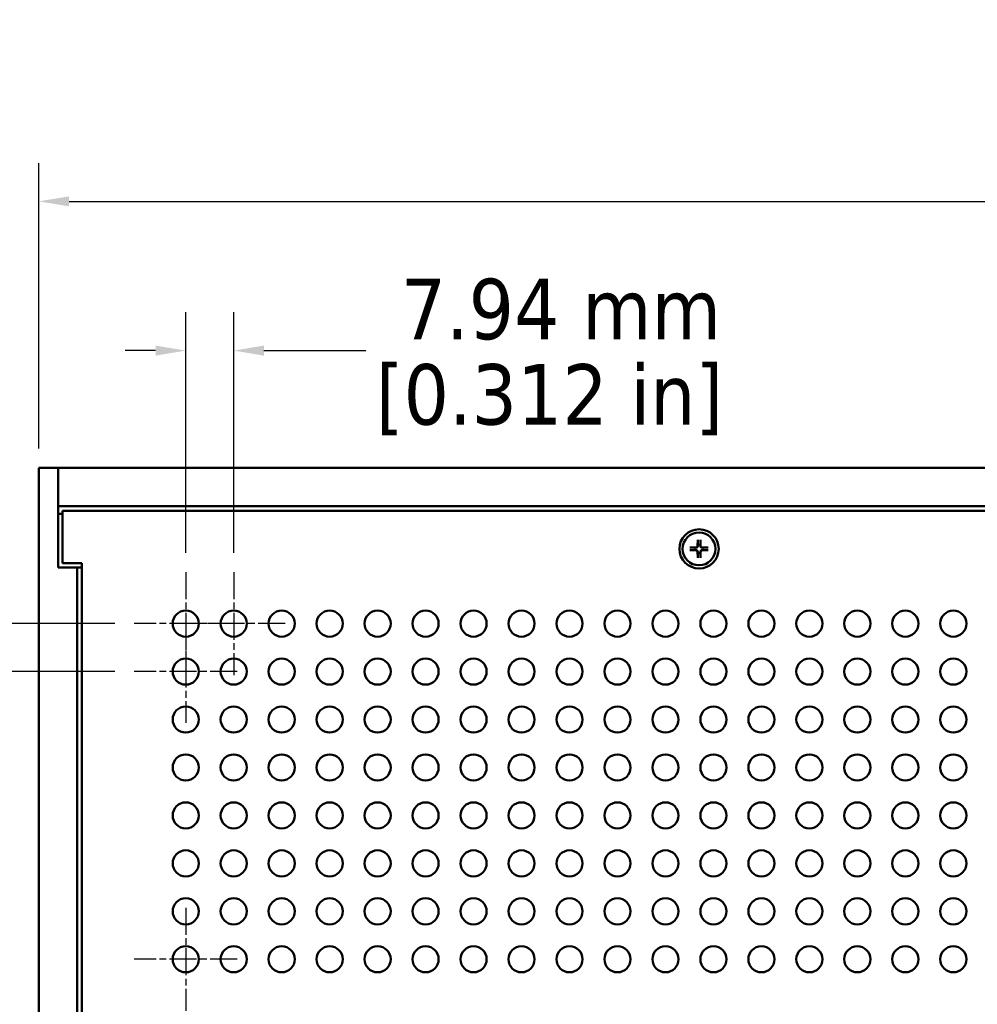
# Model space of a CAD drawing. Header units: millimetres. Extents: x 25 to 1702, y 51 to 1067.
# Tile 4 of 15: x 205 to 363, y 604 to 767. Entities that reach past the tile are written whole.
import ezdxf

# ---------------------------------------------------------------- set-up
doc = ezdxf.new("R2010")
doc.units = ezdxf.units.MM
doc.header["$LTSCALE"] = 2
doc.linetypes.add('CHAIN', pattern=[0.7087, 0.4724, -0.0591, 0.1181, -0.0591])
for name, color, linetype, lineweight in [('Center Mark (ANSI)', 7, 'Continuous', 25), ('Dimension (ANSI)', 7, 'Continuous', 25), ('Visible (ANSI)', 7, 'Continuous', 50)]:
    doc.layers.add(name, color=color, linetype=linetype, lineweight=lineweight)
doc.styles.add('Note Text (ANSI)', font='tahoma.ttf')
doc.dimstyles.new('Default - mm (ANSI)', dxfattribs={"dimscale": 2, "dimtxt": 5, "dimasz": 2.5, "dimexe": 3.175, "dimexo": 1.6002, "dimgap": 0.8, "dimtad": 0, "dimtih": 1, "dimtoh": 1, "dimrnd": 1e-08, "dimzin": 0, "dimdsep": 46, "dimtxsty": 'Note Text (ANSI)', "dimcen": 0.09, "dimdle": 10, "dimclrd": 256, "dimclre": 256, "dimclrt": 256, "dimadec": 1, "dimazin": 0, "dimtfac": 0.6096, "dimtofl": 0, "dimtmove": 0, "dimatfit": 3, "dimldrblk": 'Filled-1', "dimfxl": 1, "dimtolj": 1, "dimtzin": 0, "dimlwd": -1, "dimlwe": -1, "dimarcsym": 0})

# ---------------------------------------------------------------- blocks, each defined once
blk = doc.blocks.new('*D17')
at = {"layer": 'Defpoints', "color": 0, "transparency": 16777216}
for p in [(629.66, 737.25), (208.01, 693.12), (629.66, 693.12)]:
    blk.add_point(p, dxfattribs=at)
at = {"layer": 'Dimension (ANSI)', "transparency": 16777216}
for p, q in [((208.01, 696.32), (208.01, 743.6)), ((629.66, 696.32), (629.66, 743.6)), ((213.01, 737.25), (452.13, 737.25)), ((624.66, 737.25), (527.88, 737.25))]:
    blk.add_line(p, q, dxfattribs=at)
for points in [[(213.01, 738.09), (213.01, 736.42), (208.01, 737.25)], [(624.66, 738.09), (624.66, 736.42), (629.66, 737.25)]]:
    blk.add_solid(points, dxfattribs=at)
at = {"layer": 'Dimension (ANSI)', "transparency": 16777216, "char_height": 10, "attachment_point": 5, "style": 'Note Text (ANSI)'}
for s, insert in [('\\A1; 421.65 mm', (490.01, 744.06)), ('\\A1;[16.600 in]', (490.01, 729.11))]:
    blk.add_mtext(s, dxfattribs=dict(at, insert=insert))
blk = doc.blocks.new('Filled-1')
at = {"color": 0}
for p, q in [((0, 0), (-1, 0.333)), ((-1, 0.333), (-1, -0.333)), ((-1, 0), (0, 0)), ((-1, -0.333), (0, 0))]:
    blk.add_line(p, q, dxfattribs=at)
at = {"color": 0, "flags": 128}
blk.add_lwpolyline([(-1, -0.333), (0, 0), (-1, 0.333), (-1, -0.333)], dxfattribs=at)
at = {"color": 0}
blk.add_solid([(-1, -0.333), (0, 0), (-1, 0.333), (-1, -0.333)], dxfattribs=at)
blk = doc.blocks.new('*D25')
at = {"layer": 'Defpoints', "color": 0, "transparency": 16777216}
for p in [(196.54, 667.35), (223.79, 667.35), (223.79, 659.41)]:
    blk.add_point(p, dxfattribs=at)
at = {"layer": 'Dimension (ANSI)', "transparency": 16777216}
for p, q in [((196.54, 672.35), (196.54, 677.35)), ((220.59, 667.35), (190.19, 667.35)), ((220.59, 659.41), (190.19, 659.41)), ((196.54, 654.41), (196.54, 628.44)), ((196.54, 628.44), (191.54, 628.44))]:
    blk.add_line(p, q, dxfattribs=at)
for points in [[(195.71, 672.35), (197.38, 672.35), (196.54, 667.35)], [(195.71, 654.41), (197.38, 654.41), (196.54, 659.41)]]:
    blk.add_solid(points, dxfattribs=at)
at = {"layer": 'Dimension (ANSI)', "transparency": 16777216, "char_height": 10, "attachment_point": 5, "style": 'Note Text (ANSI)'}
for s, insert in [('\\A1; 7.94 mm', (161.14, 635.24)), ('\\A1;[0.312 in]', (161.14, 620.3))]:
    blk.add_mtext(s, dxfattribs=dict(at, insert=insert))
blk = doc.blocks.new('*D26')
at = {"layer": 'Defpoints', "color": 0, "transparency": 16777216}
for p in [(240.24, 712.54), (232.3, 675.86), (240.24, 675.86)]:
    blk.add_point(p, dxfattribs=at)
at = {"layer": 'Dimension (ANSI)', "transparency": 16777216}
for p, q in [((232.3, 679.06), (232.3, 718.89)), ((240.24, 679.06), (240.24, 718.89)), ((227.3, 712.54), (222.3, 712.54)), ((245.24, 712.54), (262.09, 712.54))]:
    blk.add_line(p, q, dxfattribs=at)
for points in [[(227.3, 713.38), (227.3, 711.71), (232.3, 712.54)], [(245.24, 713.38), (245.24, 711.71), (240.24, 712.54)]]:
    blk.add_solid(points, dxfattribs=at)
at = {"layer": 'Dimension (ANSI)', "transparency": 16777216, "char_height": 10, "attachment_point": 5, "style": 'Note Text (ANSI)'}
for s, insert in [('\\A1; 7.94 mm', (292.49, 719.34)), ('\\A1;[0.312 in]', (292.49, 704.4))]:
    blk.add_mtext(s, dxfattribs=dict(at, insert=insert))

msp = doc.modelspace()

# ---------------------------------------------------------------- linework, layer by layer
at = {"layer": 'Center Mark (ANSI)', "linetype": 'CHAIN', "ltscale": 4.72742}
for p, q in [((232.3, 675.8601), (232.3, 658.8401)), ((240.2375, 675.8601), (240.2375, 658.8401)), ((240.81, 667.3501), (223.79, 667.3501)), ((248.7475, 667.3501), (231.7275, 667.3501)), ((232.3, 667.9226), (232.3, 650.9026)), ((240.81, 659.4126), (223.79, 659.4126)), ((232.3, 620.2976), (232.3, 603.2776)), ((240.81, 611.7876), (223.79, 611.7876))]:
    msp.add_line(p, q, dxfattribs=at)
at = {"layer": 'Visible (ANSI)'}
for p, q in [((211.1812, 693.1191), (208.0062, 693.1191)), ((208.0062, 693.1191), (208.0062, 489.9191)), ((211.1812, 676.6191), (211.1812, 693.1191)), ((211.1812, 693.1191), (626.4812, 693.1191)), ((211.1812, 686.7691), (211.1812, 693.1191)), ((626.4812, 686.7691), (211.1812, 686.7691)), ((211.9312, 685.4991), (211.1812, 685.4991)), ((625.7312, 686.0191), (211.9312, 686.0191)), ((211.9312, 686.0191), (211.9312, 677.3691)), ((315.7313, 679.9463), (316.7865, 679.9711)), ((316.7872, 679.9434), (316.536, 679.9396)), ((317.004, 681.219), (316.9792, 680.1638)), ((317.0107, 680.4143), (317.0069, 680.1631)), ((317.4556, 680.1631), (317.4518, 680.4143)), ((317.4585, 681.219), (317.4833, 680.1638)), ((317.9265, 679.9396), (317.6753, 679.9434)), ((318.7312, 679.9463), (317.6759, 679.9711)), ((315.7313, 679.4918), (316.7865, 679.467)), ((316.536, 679.4985), (316.7872, 679.4947)), ((317.004, 678.2191), (316.9792, 679.2744)), ((317.0069, 679.275), (317.0107, 679.0238)), ((317.4518, 679.0238), (317.4556, 679.275)), ((317.4585, 678.2191), (317.4833, 679.2744)), ((317.6753, 679.4947), (317.9265, 679.4985)), ((318.7312, 679.4918), (317.6759, 679.467)), ((214.3562, 676.6191), (211.1812, 676.6191)), ((211.9312, 677.3691), (215.1062, 677.3691)), ((215.1062, 676.6191), (214.3562, 676.6191)), ((214.3562, 506.4191), (214.3562, 676.6191)), ((215.1062, 677.3691), (215.1062, 505.6691))]:
    msp.add_line(p, q, dxfattribs=at)
at = {"layer": 'Visible (ANSI)', "flags": 128}
for points in [[(315.7313, 679.9463), (315.7354, 679.9464), (315.7396, 679.9465), (315.7438, 679.9466), (315.7481, 679.9467), (315.7524, 679.9468), (315.7566, 679.9468), (315.7607, 679.9469), (315.7647, 679.947), (315.7684, 679.947), (315.7722, 679.9471), (315.776, 679.9472), (315.7797, 679.9472), (315.7834, 679.9473), (315.787, 679.9473), (315.7904, 679.9473), (315.7936, 679.9474), (315.7967, 679.9474), (315.7995, 679.9474), (315.8023, 679.9474), (315.8049, 679.9474), (315.8075, 679.9474), (315.8099, 679.9474), (315.8122, 679.9474), (315.8142, 679.9474)], [(316.536, 679.9396), (316.5143, 679.9399), (316.492, 679.9401), (316.4692, 679.9403), (316.4459, 679.9406), (316.422, 679.9408), (316.3974, 679.9411), (316.3722, 679.9413), (316.3464, 679.9416), (316.3199, 679.9419), (316.2926, 679.9422), (316.2647, 679.9425), (316.2359, 679.9428), (316.2063, 679.9431), (316.1758, 679.9434), (316.1445, 679.9437), (316.1122, 679.9441), (316.0789, 679.9445), (316.0446, 679.9448), (316.0093, 679.9452), (315.9728, 679.9456), (315.9351, 679.946), (315.8961, 679.9465), (315.8559, 679.9469), (315.8143, 679.9474)], [(317.0069, 680.1631), (317.0063, 680.1494), (317.0048, 680.1358), (317.0026, 680.1225), (316.9995, 680.1094), (316.9955, 680.0959), (316.9904, 680.0823), (316.9845, 680.0689), (316.9775, 680.0557), (316.9696, 680.0429), (316.9609, 680.0307), (316.9515, 680.0193), (316.9416, 680.0087), (316.931, 679.9988), (316.9196, 679.9894), (316.9074, 679.9807), (316.8946, 679.9728), (316.8814, 679.9658), (316.868, 679.9598), (316.8544, 679.9548), (316.8409, 679.9508), (316.8278, 679.9477), (316.8145, 679.9455), (316.8009, 679.944), (316.7872, 679.9434)], [(317.0029, 681.1361), (317.0029, 681.1381), (317.0029, 681.1404), (317.0029, 681.1428), (317.0029, 681.1454), (317.0029, 681.148), (317.0029, 681.1508), (317.0029, 681.1536), (317.0029, 681.1567), (317.003, 681.1599), (317.003, 681.1633), (317.003, 681.1669), (317.0031, 681.1706), (317.0031, 681.1743), (317.0032, 681.1781), (317.0032, 681.1819), (317.0033, 681.1856), (317.0034, 681.1896), (317.0035, 681.1937), (317.0035, 681.1979), (317.0036, 681.2022), (317.0037, 681.2065), (317.0038, 681.2107), (317.0039, 681.2149), (317.004, 681.219)], [(317.0029, 681.136), (317.0034, 681.0944), (317.0038, 681.0542), (317.0043, 681.0152), (317.0047, 680.9775), (317.0051, 680.941), (317.0055, 680.9057), (317.0058, 680.8714), (317.0062, 680.8381), (317.0065, 680.8058), (317.0069, 680.7745), (317.0072, 680.744), (317.0075, 680.7144), (317.0078, 680.6856), (317.0081, 680.6576), (317.0084, 680.6304), (317.0087, 680.6039), (317.009, 680.578), (317.0092, 680.5529), (317.0095, 680.5283), (317.0097, 680.5044), (317.01, 680.4811), (317.0102, 680.4583), (317.0104, 680.436), (317.0107, 680.4143)], [(317.4518, 680.4143), (317.452, 680.436), (317.4523, 680.4583), (317.4525, 680.4811), (317.4527, 680.5044), (317.453, 680.5283), (317.4532, 680.5529), (317.4535, 680.578), (317.4538, 680.6039), (317.454, 680.6304), (317.4543, 680.6576), (317.4546, 680.6856), (317.4549, 680.7144), (317.4553, 680.744), (317.4556, 680.7745), (317.4559, 680.8058), (317.4563, 680.8381), (317.4566, 680.8714), (317.457, 680.9057), (317.4574, 680.941), (317.4578, 680.9775), (317.4582, 681.0152), (317.4586, 681.0542), (317.4591, 681.0944), (317.4596, 681.136)], [(317.6753, 679.9434), (317.6615, 679.944), (317.648, 679.9455), (317.6347, 679.9477), (317.6215, 679.9508), (317.6081, 679.9548), (317.5945, 679.9598), (317.581, 679.9658), (317.5679, 679.9728), (317.5551, 679.9807), (317.5429, 679.9894), (317.5315, 679.9988), (317.5209, 680.0087), (317.511, 680.0193), (317.5016, 680.0307), (317.4929, 680.0429), (317.485, 680.0557), (317.478, 680.0689), (317.472, 680.0823), (317.467, 680.0959), (317.463, 680.1094), (317.4599, 680.1225), (317.4577, 680.1358), (317.4562, 680.1494), (317.4556, 680.1631)], [(317.4585, 681.219), (317.4586, 681.2149), (317.4587, 681.2107), (317.4588, 681.2065), (317.4589, 681.2022), (317.4589, 681.1979), (317.459, 681.1937), (317.4591, 681.1896), (317.4592, 681.1856), (317.4592, 681.1819), (317.4593, 681.1781), (317.4593, 681.1743), (317.4594, 681.1706), (317.4594, 681.1669), (317.4595, 681.1633), (317.4595, 681.1599), (317.4595, 681.1567), (317.4596, 681.1536), (317.4596, 681.1508), (317.4596, 681.148), (317.4596, 681.1454), (317.4596, 681.1428), (317.4596, 681.1404), (317.4596, 681.1381), (317.4596, 681.1361)], [(318.6482, 679.9474), (318.6066, 679.9469), (318.5663, 679.9465), (318.5274, 679.946), (318.4897, 679.9456), (318.4532, 679.9452), (318.4178, 679.9448), (318.3835, 679.9445), (318.3503, 679.9441), (318.318, 679.9437), (318.2866, 679.9434), (318.2562, 679.9431), (318.2266, 679.9428), (318.1978, 679.9425), (318.1698, 679.9422), (318.1426, 679.9419), (318.1161, 679.9416), (318.0902, 679.9413), (318.065, 679.9411), (318.0405, 679.9408), (318.0166, 679.9406), (317.9932, 679.9403), (317.9704, 679.9401), (317.9482, 679.9399), (317.9265, 679.9396)], [(318.6482, 679.9474), (318.6503, 679.9474), (318.6525, 679.9474), (318.655, 679.9474), (318.6575, 679.9474), (318.6602, 679.9474), (318.663, 679.9474), (318.6658, 679.9474), (318.6688, 679.9474), (318.6721, 679.9473), (318.6755, 679.9473), (318.6791, 679.9473), (318.6828, 679.9472), (318.6865, 679.9472), (318.6903, 679.9471), (318.694, 679.947), (318.6978, 679.947), (318.7017, 679.9469), (318.7058, 679.9468), (318.71, 679.9468), (318.7143, 679.9467), (318.7186, 679.9466), (318.7229, 679.9465), (318.7271, 679.9464), (318.7312, 679.9463)], [(315.8142, 679.4907), (315.8122, 679.4907), (315.8099, 679.4907), (315.8075, 679.4907), (315.8049, 679.4907), (315.8023, 679.4907), (315.7995, 679.4907), (315.7967, 679.4907), (315.7936, 679.4908), (315.7904, 679.4908), (315.787, 679.4908), (315.7834, 679.4909), (315.7797, 679.4909), (315.776, 679.491), (315.7722, 679.491), (315.7684, 679.4911), (315.7647, 679.4911), (315.7607, 679.4912), (315.7566, 679.4913), (315.7524, 679.4914), (315.7481, 679.4914), (315.7438, 679.4915), (315.7396, 679.4916), (315.7354, 679.4917), (315.7313, 679.4918)], [(315.8143, 679.4907), (315.8559, 679.4912), (315.8961, 679.4917), (315.9351, 679.4921), (315.9728, 679.4925), (316.0093, 679.4929), (316.0446, 679.4933), (316.0789, 679.4937), (316.1122, 679.494), (316.1445, 679.4944), (316.1758, 679.4947), (316.2063, 679.495), (316.2359, 679.4954), (316.2647, 679.4957), (316.2926, 679.496), (316.3199, 679.4963), (316.3464, 679.4965), (316.3722, 679.4968), (316.3974, 679.4971), (316.422, 679.4973), (316.4459, 679.4976), (316.4692, 679.4978), (316.492, 679.498), (316.5143, 679.4983), (316.536, 679.4985)], [(316.7872, 679.4947), (316.8009, 679.4941), (316.8145, 679.4926), (316.8278, 679.4904), (316.8409, 679.4873), (316.8544, 679.4833), (316.868, 679.4783), (316.8814, 679.4723), (316.8946, 679.4653), (316.9074, 679.4574), (316.9196, 679.4487), (316.931, 679.4393), (316.9416, 679.4294), (316.9515, 679.4188), (316.9609, 679.4074), (316.9696, 679.3952), (316.9775, 679.3824), (316.9845, 679.3692), (316.9904, 679.3558), (316.9955, 679.3422), (316.9995, 679.3288), (317.0026, 679.3156), (317.0048, 679.3023), (317.0063, 679.2888), (317.0069, 679.275)], [(317.0107, 679.0238), (317.0104, 679.0021), (317.0102, 678.9798), (317.01, 678.9571), (317.0097, 678.9337), (317.0095, 678.9098), (317.0092, 678.8852), (317.009, 678.8601), (317.0087, 678.8342), (317.0084, 678.8077), (317.0081, 678.7805), (317.0078, 678.7525), (317.0075, 678.7237), (317.0072, 678.6941), (317.0069, 678.6637), (317.0065, 678.6323), (317.0062, 678.6), (317.0058, 678.5668), (317.0055, 678.5325), (317.0051, 678.4971), (317.0047, 678.4606), (317.0043, 678.4229), (317.0038, 678.384), (317.0034, 678.3437), (317.0029, 678.3021)], [(317.004, 678.2191), (317.0039, 678.2232), (317.0038, 678.2274), (317.0037, 678.2317), (317.0036, 678.236), (317.0035, 678.2402), (317.0035, 678.2445), (317.0034, 678.2486), (317.0033, 678.2525), (317.0032, 678.2563), (317.0032, 678.26), (317.0031, 678.2638), (317.0031, 678.2675), (317.003, 678.2712), (317.003, 678.2748), (317.003, 678.2782), (317.0029, 678.2815), (317.0029, 678.2845), (317.0029, 678.2873), (317.0029, 678.2901), (317.0029, 678.2928), (317.0029, 678.2953), (317.0029, 678.2978), (317.0029, 678.3), (317.0029, 678.302)], [(317.4596, 678.3021), (317.4591, 678.3437), (317.4586, 678.384), (317.4582, 678.4229), (317.4578, 678.4606), (317.4574, 678.4971), (317.457, 678.5325), (317.4566, 678.5668), (317.4563, 678.6), (317.4559, 678.6323), (317.4556, 678.6637), (317.4553, 678.6941), (317.4549, 678.7237), (317.4546, 678.7525), (317.4543, 678.7805), (317.454, 678.8077), (317.4538, 678.8342), (317.4535, 678.8601), (317.4532, 678.8852), (317.453, 678.9098), (317.4527, 678.9337), (317.4525, 678.9571), (317.4523, 678.9798), (317.452, 679.0021), (317.4518, 679.0238)], [(317.4556, 679.275), (317.4562, 679.2888), (317.4577, 679.3023), (317.4599, 679.3156), (317.463, 679.3288), (317.467, 679.3422), (317.472, 679.3558), (317.478, 679.3692), (317.485, 679.3824), (317.4929, 679.3952), (317.5016, 679.4074), (317.511, 679.4188), (317.5209, 679.4294), (317.5315, 679.4393), (317.5429, 679.4487), (317.5551, 679.4574), (317.5679, 679.4653), (317.581, 679.4723), (317.5945, 679.4783), (317.6081, 679.4833), (317.6215, 679.4873), (317.6347, 679.4904), (317.648, 679.4926), (317.6615, 679.4941), (317.6753, 679.4947)], [(317.4596, 678.302), (317.4596, 678.3), (317.4596, 678.2978), (317.4596, 678.2953), (317.4596, 678.2928), (317.4596, 678.2901), (317.4596, 678.2873), (317.4596, 678.2845), (317.4595, 678.2815), (317.4595, 678.2782), (317.4595, 678.2748), (317.4594, 678.2712), (317.4594, 678.2675), (317.4593, 678.2638), (317.4593, 678.26), (317.4592, 678.2563), (317.4592, 678.2525), (317.4591, 678.2486), (317.459, 678.2445), (317.4589, 678.2402), (317.4589, 678.236), (317.4588, 678.2317), (317.4587, 678.2274), (317.4586, 678.2232), (317.4585, 678.2191)], [(317.9265, 679.4985), (317.9482, 679.4983), (317.9704, 679.498), (317.9932, 679.4978), (318.0166, 679.4976), (318.0405, 679.4973), (318.065, 679.4971), (318.0902, 679.4968), (318.1161, 679.4965), (318.1426, 679.4963), (318.1698, 679.496), (318.1978, 679.4957), (318.2266, 679.4954), (318.2562, 679.495), (318.2866, 679.4947), (318.318, 679.4944), (318.3503, 679.494), (318.3835, 679.4937), (318.4178, 679.4933), (318.4532, 679.4929), (318.4897, 679.4925), (318.5274, 679.4921), (318.5663, 679.4917), (318.6066, 679.4912), (318.6482, 679.4907)], [(318.7312, 679.4918), (318.7271, 679.4917), (318.7229, 679.4916), (318.7186, 679.4915), (318.7143, 679.4914), (318.71, 679.4914), (318.7058, 679.4913), (318.7017, 679.4912), (318.6978, 679.4911), (318.694, 679.4911), (318.6903, 679.491), (318.6865, 679.491), (318.6828, 679.4909), (318.6791, 679.4909), (318.6755, 679.4908), (318.6721, 679.4908), (318.6688, 679.4908), (318.6658, 679.4907), (318.663, 679.4907), (318.6602, 679.4907), (318.6575, 679.4907), (318.655, 679.4907), (318.6525, 679.4907), (318.6503, 679.4907), (318.6482, 679.4907)]]:
    msp.add_lwpolyline(points, dxfattribs=at)
at = {"layer": 'Visible (ANSI)'}
for centre, radius in [((317.2312, 679.7191), 3.25), ((317.2312, 679.7191), 2.7146), ((232.3, 667.3501), 2.16), ((240.2375, 667.3501), 2.16), ((248.175, 667.3501), 2.16), ((256.1125, 667.3501), 2.16), ((264.05, 667.3501), 2.16), ((271.9875, 667.3501), 2.16), ((279.925, 667.3501), 2.16), ((287.8625, 667.3501), 2.16), ((295.8, 667.3501), 2.16), ((303.7375, 667.3501), 2.16), ((311.675, 667.3501), 2.16), ((319.6125, 667.3501), 2.16), ((327.55, 667.3501), 2.16), ((335.4875, 667.3501), 2.16), ((343.425, 667.3501), 2.16), ((351.3625, 667.3501), 2.16), ((359.3, 667.3501), 2.16), ((232.3, 659.4126), 2.16), ((240.2375, 659.4126), 2.16), ((248.175, 659.4126), 2.16), ((256.1125, 659.4126), 2.16), ((264.05, 659.4126), 2.16), ((271.9875, 659.4126), 2.16), ((279.925, 659.4126), 2.16), ((287.8625, 659.4126), 2.16), ((295.8, 659.4126), 2.16), ((303.7375, 659.4126), 2.16), ((311.675, 659.4126), 2.16), ((319.6125, 659.4126), 2.16), ((327.55, 659.4126), 2.16), ((335.4875, 659.4126), 2.16), ((343.425, 659.4126), 2.16), ((351.3625, 659.4126), 2.16), ((359.3, 659.4126), 2.16), ((232.3, 651.4751), 2.16), ((240.2375, 651.4751), 2.16), ((248.175, 651.4751), 2.16), ((256.1125, 651.4751), 2.16), ((264.05, 651.4751), 2.16), ((271.9875, 651.4751), 2.16), ((279.925, 651.4751), 2.16), ((287.8625, 651.4751), 2.16), ((295.8, 651.4751), 2.16), ((303.7375, 651.4751), 2.16), ((311.675, 651.4751), 2.16), ((319.6125, 651.4751), 2.16), ((327.55, 651.4751), 2.16), ((335.4875, 651.4751), 2.16), ((343.425, 651.4751), 2.16), ((351.3625, 651.4751), 2.16), ((359.3, 651.4751), 2.16), ((232.3, 643.5376), 2.16), ((240.2375, 643.5376), 2.16), ((248.175, 643.5376), 2.16), ((256.1125, 643.5376), 2.16), ((264.05, 643.5376), 2.16), ((271.9875, 643.5376), 2.16), ((279.925, 643.5376), 2.16), ((287.8625, 643.5376), 2.16), ((295.8, 643.5376), 2.16), ((303.7375, 643.5376), 2.16), ((311.675, 643.5376), 2.16), ((319.6125, 643.5376), 2.16), ((327.55, 643.5376), 2.16), ((335.4875, 643.5376), 2.16), ((343.425, 643.5376), 2.16), ((351.3625, 643.5376), 2.16), ((359.3, 643.5376), 2.16), ((232.3, 635.6001), 2.16), ((240.2375, 635.6001), 2.16), ((248.175, 635.6001), 2.16), ((256.1125, 635.6001), 2.16), ((264.05, 635.6001), 2.16), ((271.9875, 635.6001), 2.16), ((279.925, 635.6001), 2.16), ((287.8625, 635.6001), 2.16), ((295.8, 635.6001), 2.16), ((303.7375, 635.6001), 2.16), ((311.675, 635.6001), 2.16), ((319.6125, 635.6001), 2.16), ((327.55, 635.6001), 2.16), ((335.4875, 635.6001), 2.16), ((343.425, 635.6001), 2.16), ((351.3625, 635.6001), 2.16), ((359.3, 635.6001), 2.16), ((232.3, 627.6626), 2.16), ((240.2375, 627.6626), 2.16), ((248.175, 627.6626), 2.16), ((256.1125, 627.6626), 2.16), ((264.05, 627.6626), 2.16), ((271.9875, 627.6626), 2.16), ((279.925, 627.6626), 2.16), ((287.8625, 627.6626), 2.16), ((295.8, 627.6626), 2.16), ((303.7375, 627.6626), 2.16), ((311.675, 627.6626), 2.16), ((319.6125, 627.6626), 2.16), ((327.55, 627.6626), 2.16), ((335.4875, 627.6626), 2.16), ((343.425, 627.6626), 2.16), ((351.3625, 627.6626), 2.16), ((359.3, 627.6626), 2.16), ((232.3, 619.7251), 2.16), ((240.2375, 619.7251), 2.16), ((248.175, 619.7251), 2.16), ((256.1125, 619.7251), 2.16), ((264.05, 619.7251), 2.16), ((271.9875, 619.7251), 2.16), ((279.925, 619.7251), 2.16), ((287.8625, 619.7251), 2.16), ((295.8, 619.7251), 2.16), ((303.7375, 619.7251), 2.16), ((311.675, 619.7251), 2.16), ((319.6125, 619.7251), 2.16), ((327.55, 619.7251), 2.16), ((335.4875, 619.7251), 2.16), ((343.425, 619.7251), 2.16), ((351.3625, 619.7251), 2.16), ((359.3, 619.7251), 2.16), ((232.3, 611.7876), 2.16), ((240.2375, 611.7876), 2.16), ((248.175, 611.7876), 2.16), ((256.1125, 611.7876), 2.16), ((264.05, 611.7876), 2.16), ((271.9875, 611.7876), 2.16), ((279.925, 611.7876), 2.16), ((287.8625, 611.7876), 2.16), ((295.8, 611.7876), 2.16), ((303.7375, 611.7876), 2.16), ((311.675, 611.7876), 2.16), ((319.6125, 611.7876), 2.16), ((327.55, 611.7876), 2.16), ((335.4875, 611.7876), 2.16), ((343.425, 611.7876), 2.16), ((351.3625, 611.7876), 2.16), ((359.3, 611.7876), 2.16)]:
    msp.add_circle(centre, radius, dxfattribs=at)
for centre, radius, start, end in [((317.2312, 679.7191), 0.7294, 162.39692, 197.60308), ((316.7819, 680.1684), 0.1973, 271.348178, 358.651822), ((317.2312, 679.7191), 0.7294, 72.39692, 107.60308), ((317.6806, 680.1684), 0.1973, 181.348178, 268.651822), ((317.2312, 679.7191), 0.7294, 342.39692, 17.60308), ((316.7819, 679.2697), 0.1973, 1.348178, 88.651822), ((317.2312, 679.7191), 0.7294, 252.39692, 287.60308), ((317.6806, 679.2697), 0.1973, 91.348178, 178.651822)]:
    msp.add_arc(centre, radius, start, end, dxfattribs=at)

# ---------------------------------------------------------------- dimensions: what is measured, and where the dimension line sits
at = {"layer": 'Dimension (ANSI)'}
for base, p1, p2, angle, text, override, picture, middle in [((629.6562, 737.2543), (208.0062, 693.1191), (629.6562, 693.1191), 180, ' <> mm\\X[16.600 in]', {"dimgap": 0.8, "dimtih": 0, "dimtoh": 0, "dimdec": 2, "dimpost": '', "dimtol": 0, "dimlim": 0, "dimtp": 0, "dimtm": 0, "dimtdec": 2, "dimatfit": 1}, '*D17', (490.0061, 737.2543)), ((240.2375, 712.5445), (232.3, 675.8601), (240.2375, 675.8601), 180, ' <> mm\\X[0.312 in]', {"dimgap": 0.8, "dimtih": 0, "dimtoh": 0, "dimdec": 2, "dimpost": '', "dimtol": 0, "dimlim": 0, "dimtp": 0, "dimtm": 0, "dimtdec": 2, "dimatfit": 1}, '*D26', (292.4932, 712.5445)), ((196.5437, 667.3501), (223.79, 659.4126), (223.79, 667.3501), 90, ' <> mm\\X[0.312 in]', {"dimgap": 0.8, "dimdec": 2, "dimpost": '', "dimtol": 0, "dimlim": 0, "dimtp": 0, "dimtm": 0, "dimtdec": 2, "dimatfit": 1}, '*D25', (161.1392, 628.4375))]:
    dim = msp.add_linear_dim(base=base, p1=p1, p2=p2, angle=angle, text=text, dimstyle='Default - mm (ANSI)', override=override, dxfattribs=at)
    dim.commit()
    dim.dimension.update_dxf_attribs({"geometry": picture, "text_midpoint": middle, "dimtype": 160})

doc.saveas('drawing.dxf')
